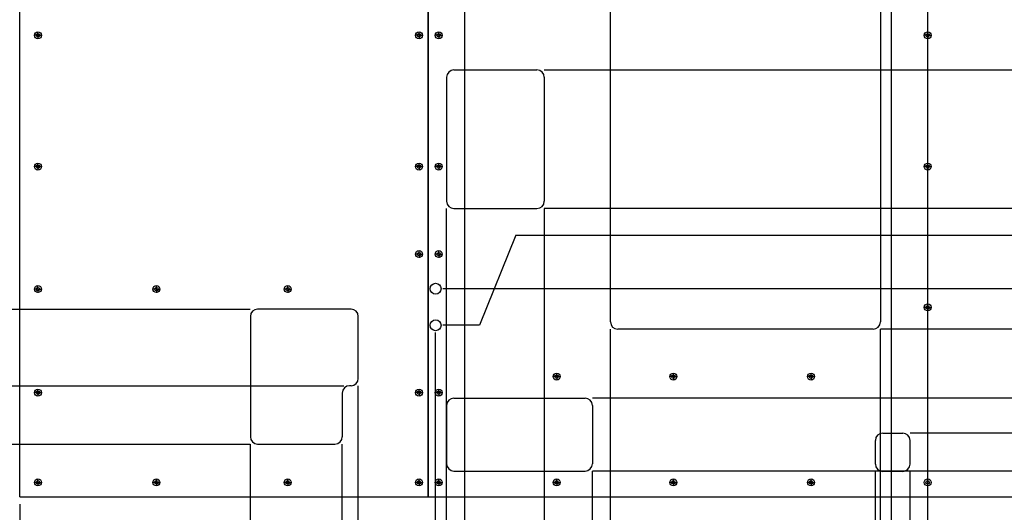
# Model space of a CAD drawing. Header units: millimetres. Extents: x 5 to 589, y 5 to 415.
# Tile 8 of 16: x 310 to 445, y 78 to 146. Entities that reach past the tile are written whole.
import ezdxf

# ---------------------------------------------------------------- set-up
doc = ezdxf.new("R2010")
doc.units = ezdxf.units.MM
doc.linetypes.add('CENTERX2', pattern=[20.32, 12.7, -2.54, 2.54, -2.54])
doc.layers.add('COTES', color=1, linetype='Continuous')
doc.layers.add('TRAIT-MIXTES', color=3, linetype='CENTERX2')
doc.layers.add('TRAIT-FORT', color=4, linetype='Continuous', lineweight=25)
doc.styles.add('SLDTEXTSTYLE0', font='TXT', dxfattribs={"width": 0.75})
doc.dimstyles.new('SLDDIMSTYLE1', dxfattribs={"dimtxt": 3.2, "dimasz": 2, "dimexe": 0, "dimexo": 0.0625, "dimgap": 0.8, "dimtad": 0, "dimtih": 1, "dimtoh": 1, "dimdec": 0, "dimlfac": 10, "dimrnd": 1e-09, "dimzin": 12, "dimdsep": 46, "dimtxsty": 'SLDTEXTSTYLE0', "dimsah": 1, "dimcen": 0.09, "dimadec": 0, "dimazin": 3, "dimtfac": 1, "dimtdec": 0, "dimtofl": 0, "dimtmove": 0, "dimatfit": 3, "dimfxl": 1, "dimfrac": 2, "dimtolj": 1, "dimtzin": 12, "dimarcsym": 0})

# ---------------------------------------------------------------- blocks, each defined once
blk = doc.blocks.new('_D_8')
at = {"layer": 'COTES', "color": 1, "transparency": 16777216}
for p, q in [((309.83, 79.29), (309.83, 64.29)), ((207.85, 65.29), (309.83, 65.29))]:
    blk.add_line(p, q, dxfattribs=at)
blk.add_solid([(309.83, 65.29), (307.83, 65.79), (307.83, 64.79)], dxfattribs=at)
at = {"layer": 'COTES', "color": 1, "transparency": 16777216, "insert": (308.24, 54.83), "char_height": 3.2, "attachment_point": 1, "rotation": 90, "style": 'SLDTEXTSTYLE0'}
blk.add_mtext('2370', dxfattribs=at)
blk = doc.blocks.new('_D_9')
at = {"layer": 'COTES', "color": 1, "transparency": 16777216}
for p, q in [((341.45, 87.54), (341.45, 64.29)), ((309.83, 65.29), (341.45, 65.29))]:
    blk.add_line(p, q, dxfattribs=at)
blk.add_solid([(341.45, 65.29), (339.45, 65.79), (339.45, 64.79)], dxfattribs=at)
at = {"layer": 'COTES', "color": 1, "transparency": 16777216, "insert": (339.87, 54.83), "char_height": 3.2, "attachment_point": 1, "rotation": 90, "style": 'SLDTEXTSTYLE0'}
blk.add_mtext('2686', dxfattribs=at)
blk = doc.blocks.new('_D_10')
at = {"layer": 'COTES', "color": 1, "transparency": 16777216}
for p, q in [((354.05, 74.29), (354.05, 87.54)), ((349.63, 69.29), (354.05, 74.29)), ((349.63, 69.29), (349.63, 64.29)), ((341.45, 65.29), (349.63, 65.29))]:
    blk.add_line(p, q, dxfattribs=at)
blk.add_solid([(349.63, 65.29), (347.63, 65.79), (347.63, 64.79)], dxfattribs=at)
at = {"layer": 'COTES', "color": 1, "transparency": 16777216, "insert": (348.04, 54.83), "char_height": 3.2, "attachment_point": 1, "rotation": 90, "style": 'SLDTEXTSTYLE0'}
blk.add_mtext('2812', dxfattribs=at)
blk = doc.blocks.new('_D_11')
at = {"layer": 'COTES', "color": 1, "transparency": 16777216}
for p, q in [((356.25, 74.29), (356.25, 95.54)), ((354.76, 69.29), (356.25, 74.29)), ((354.76, 69.29), (354.76, 64.29)), ((349.63, 65.29), (354.76, 65.29))]:
    blk.add_line(p, q, dxfattribs=at)
blk.add_solid([(354.76, 65.29), (352.76, 65.79), (352.76, 64.79)], dxfattribs=at)
at = {"layer": 'COTES', "color": 1, "transparency": 16777216, "insert": (353.17, 54.83), "char_height": 3.2, "attachment_point": 1, "rotation": 90, "style": 'SLDTEXTSTYLE0'}
blk.add_mtext('2834', dxfattribs=at)
blk = doc.blocks.new('_D_12')
at = {"layer": 'COTES', "color": 1, "transparency": 16777216}
for p, q in [((366.85, 74.29), (366.85, 102.84)), ((365.02, 69.29), (366.85, 74.29)), ((365.02, 69.29), (365.02, 64.29)), ((354.76, 65.29), (365.02, 65.29))]:
    blk.add_line(p, q, dxfattribs=at)
blk.add_solid([(365.02, 65.29), (363.02, 65.79), (363.02, 64.79)], dxfattribs=at)
at = {"layer": 'COTES', "color": 1, "transparency": 16777216, "insert": (363.43, 54.83), "char_height": 3.2, "attachment_point": 1, "rotation": 90, "style": 'SLDTEXTSTYLE0'}
blk.add_mtext('2940', dxfattribs=at)
blk = doc.blocks.new('_D_13')
at = {"layer": 'COTES', "color": 1, "transparency": 16777216}
for p, q in [((368.35, 74.29), (368.35, 119.84)), ((370.15, 69.29), (368.35, 74.29)), ((370.15, 69.29), (370.15, 64.29)), ((365.02, 65.29), (370.15, 65.29))]:
    blk.add_line(p, q, dxfattribs=at)
blk.add_solid([(370.15, 65.29), (368.15, 65.79), (368.15, 64.79)], dxfattribs=at)
at = {"layer": 'COTES', "color": 1, "transparency": 16777216, "insert": (368.56, 54.83), "char_height": 3.2, "attachment_point": 1, "rotation": 90, "style": 'SLDTEXTSTYLE0'}
blk.add_mtext('2955', dxfattribs=at)
blk = doc.blocks.new('_D_14')
at = {"layer": 'COTES', "color": 1, "transparency": 16777216}
for p, q in [((370.85, 74.29), (370.85, 161.84)), ((375.28, 69.29), (370.85, 74.29)), ((375.28, 69.29), (375.28, 64.29)), ((370.15, 65.29), (375.28, 65.29))]:
    blk.add_line(p, q, dxfattribs=at)
blk.add_solid([(375.28, 65.29), (373.28, 65.79), (373.28, 64.79)], dxfattribs=at)
at = {"layer": 'COTES', "color": 1, "transparency": 16777216, "insert": (373.7, 54.83), "char_height": 3.2, "attachment_point": 1, "rotation": 90, "style": 'SLDTEXTSTYLE0'}
blk.add_mtext('2980', dxfattribs=at)
blk = doc.blocks.new('_D_15')
at = {"layer": 'COTES', "color": 1, "transparency": 16777216}
for p, q in [((381.75, 119.84), (381.75, 64.29)), ((375.28, 65.29), (381.75, 65.29))]:
    blk.add_line(p, q, dxfattribs=at)
blk.add_solid([(381.75, 65.29), (379.75, 65.79), (379.75, 64.79)], dxfattribs=at)
at = {"layer": 'COTES', "color": 1, "transparency": 16777216, "insert": (380.17, 54.83), "char_height": 3.2, "attachment_point": 1, "rotation": 90, "style": 'SLDTEXTSTYLE0'}
blk.add_mtext('3089', dxfattribs=at)
blk = doc.blocks.new('_D_16')
at = {"layer": 'COTES', "color": 1, "transparency": 16777216}
for p, q in [((388.35, 74.29), (388.35, 83.84)), ((387.03, 69.29), (388.35, 74.29)), ((387.03, 69.29), (387.03, 64.29)), ((381.75, 65.29), (387.03, 65.29))]:
    blk.add_line(p, q, dxfattribs=at)
blk.add_solid([(387.03, 65.29), (385.03, 65.79), (385.03, 64.79)], dxfattribs=at)
at = {"layer": 'COTES', "color": 1, "transparency": 16777216, "insert": (385.44, 54.83), "char_height": 3.2, "attachment_point": 1, "rotation": 90, "style": 'SLDTEXTSTYLE0'}
blk.add_mtext('3155', dxfattribs=at)
blk = doc.blocks.new('_D_17')
at = {"layer": 'COTES', "color": 1, "transparency": 16777216}
for p, q in [((390.83, 74.29), (390.83, 103.29)), ((392.16, 69.29), (390.83, 74.29)), ((392.16, 69.29), (392.16, 64.29)), ((387.03, 65.29), (392.16, 65.29))]:
    blk.add_line(p, q, dxfattribs=at)
blk.add_solid([(392.16, 65.29), (390.16, 65.79), (390.16, 64.79)], dxfattribs=at)
at = {"layer": 'COTES', "color": 1, "transparency": 16777216, "insert": (390.57, 54.83), "char_height": 3.2, "attachment_point": 1, "rotation": 90, "style": 'SLDTEXTSTYLE0'}
blk.add_mtext('3180', dxfattribs=at)
blk = doc.blocks.new('_D_18')
at = {"layer": 'COTES', "color": 1, "transparency": 16777216}
for p, q in [((427.15, 74.29), (427.15, 83.79)), ((420.89, 69.29), (427.15, 74.29)), ((420.89, 69.29), (420.89, 64.29)), ((392.16, 65.29), (420.89, 65.29))]:
    blk.add_line(p, q, dxfattribs=at)
blk.add_solid([(420.89, 65.29), (418.89, 65.79), (418.89, 64.79)], dxfattribs=at)
at = {"layer": 'COTES', "color": 1, "transparency": 16777216, "insert": (419.31, 54.83), "char_height": 3.2, "attachment_point": 1, "rotation": 90, "style": 'SLDTEXTSTYLE0'}
blk.add_mtext('3543', dxfattribs=at)
blk = doc.blocks.new('_D_19')
at = {"layer": 'COTES', "color": 1, "transparency": 16777216}
for p, q in [((427.83, 74.29), (427.83, 103.29)), ((426.02, 69.29), (427.83, 74.29)), ((426.02, 69.29), (426.02, 64.29)), ((420.89, 65.29), (426.02, 65.29))]:
    blk.add_line(p, q, dxfattribs=at)
blk.add_solid([(426.02, 65.29), (424.02, 65.79), (424.02, 64.79)], dxfattribs=at)
at = {"layer": 'COTES', "color": 1, "transparency": 16777216, "insert": (424.44, 54.83), "char_height": 3.2, "attachment_point": 1, "rotation": 90, "style": 'SLDTEXTSTYLE0'}
blk.add_mtext('3550', dxfattribs=at)
blk = doc.blocks.new('_D_20')
at = {"layer": 'COTES', "color": 1, "transparency": 16777216}
for p, q in [((429.35, 74.29), (429.35, 161.84)), ((431.15, 69.29), (429.35, 74.29)), ((431.15, 69.29), (431.15, 64.29)), ((426.02, 65.29), (431.15, 65.29))]:
    blk.add_line(p, q, dxfattribs=at)
blk.add_solid([(431.15, 65.29), (429.15, 65.79), (429.15, 64.79)], dxfattribs=at)
at = {"layer": 'COTES', "color": 1, "transparency": 16777216, "insert": (429.57, 54.83), "char_height": 3.2, "attachment_point": 1, "rotation": 90, "style": 'SLDTEXTSTYLE0'}
blk.add_mtext('3565', dxfattribs=at)
blk = doc.blocks.new('_D_21')
at = {"layer": 'COTES', "color": 1, "transparency": 16777216}
for p, q in [((431.9, 74.29), (431.9, 83.79)), ((438.17, 69.29), (431.9, 74.29)), ((438.17, 69.29), (438.17, 64.29)), ((431.15, 65.29), (438.17, 65.29))]:
    blk.add_line(p, q, dxfattribs=at)
blk.add_solid([(438.17, 65.29), (436.17, 65.79), (436.17, 64.79)], dxfattribs=at)
at = {"layer": 'COTES', "color": 1, "transparency": 16777216, "insert": (436.58, 54.83), "char_height": 3.2, "attachment_point": 1, "rotation": 90, "style": 'SLDTEXTSTYLE0'}
blk.add_mtext('3591', dxfattribs=at)
blk = doc.blocks.new('_D_22')
at = {"layer": 'COTES', "color": 1, "transparency": 16777216}
for p, q in [((434.35, 74.29), (434.35, 161.84)), ((442.2, 69.29), (434.35, 74.29)), ((442.2, 69.29), (442.2, 64.29)), ((438.17, 65.29), (442.2, 65.29))]:
    blk.add_line(p, q, dxfattribs=at)
blk.add_solid([(442.2, 65.29), (440.2, 65.79), (440.2, 64.79)], dxfattribs=at)
at = {"layer": 'COTES', "color": 1, "transparency": 16777216, "insert": (440.61, 54.83), "char_height": 3.2, "attachment_point": 1, "rotation": 90, "style": 'SLDTEXTSTYLE0'}
blk.add_mtext('3615', dxfattribs=at)
blk = doc.blocks.new('_D_23')
at = {"layer": 'COTES', "color": 1, "transparency": 16777216}
for p, q in [((446.85, 90.34), (446.85, 64.29)), ((442.2, 65.29), (446.85, 65.29))]:
    blk.add_line(p, q, dxfattribs=at)
blk.add_solid([(446.85, 65.29), (444.85, 65.79), (444.85, 64.79)], dxfattribs=at)
at = {"layer": 'COTES', "color": 1, "transparency": 16777216, "insert": (445.27, 54.83), "char_height": 3.2, "attachment_point": 1, "rotation": 90, "style": 'SLDTEXTSTYLE0'}
blk.add_mtext('3740', dxfattribs=at)
blk = doc.blocks.new('_D_24')
at = {"layer": 'COTES', "color": 1, "transparency": 16777216}
for p, q in [((490.83, 79.29), (490.83, 64.29)), ((446.85, 65.29), (490.83, 65.29))]:
    blk.add_line(p, q, dxfattribs=at)
blk.add_solid([(490.83, 65.29), (488.83, 65.79), (488.83, 64.79)], dxfattribs=at)
at = {"layer": 'COTES', "color": 1, "transparency": 16777216, "insert": (489.24, 54.83), "char_height": 3.2, "attachment_point": 1, "rotation": 90, "style": 'SLDTEXTSTYLE0'}
blk.add_mtext('4180', dxfattribs=at)
blk = doc.blocks.new('_D_48')
at = {"layer": 'COTES', "color": 1, "transparency": 16777216}
for p, q in [((49.32, 111.67), (49.32, 106.54)), ((53.32, 106.54), (48.32, 106.54)), ((53.32, 106.54), (58.32, 106.04)), ((58.32, 106.04), (341.45, 106.04))]:
    blk.add_line(p, q, dxfattribs=at)
blk.add_solid([(49.32, 106.54), (49.82, 108.54), (48.82, 108.54)], dxfattribs=at)
at = {"layer": 'COTES', "color": 1, "transparency": 16777216, "insert": (41.23, 108.12), "char_height": 3.2, "attachment_point": 1, "style": 'SLDTEXTSTYLE0'}
blk.add_mtext('843', dxfattribs=at)
blk = doc.blocks.new('_D_50')
at = {"layer": 'COTES', "color": 1, "transparency": 16777216}
for p, q in [((49.32, 101.41), (49.32, 96.28)), ((53.32, 96.28), (48.32, 96.28)), ((53.32, 96.28), (58.32, 95.54)), ((58.32, 95.54), (354.25, 95.54))]:
    blk.add_line(p, q, dxfattribs=at)
blk.add_solid([(49.32, 96.28), (49.82, 98.28), (48.82, 98.28)], dxfattribs=at)
at = {"layer": 'COTES', "color": 1, "transparency": 16777216, "insert": (41.23, 97.86), "char_height": 3.2, "attachment_point": 1, "style": 'SLDTEXTSTYLE0'}
blk.add_mtext('948', dxfattribs=at)
blk = doc.blocks.new('_D_52')
at = {"layer": 'COTES', "color": 1, "transparency": 16777216}
for p, q in [((49.32, 91.15), (49.32, 86.02)), ((53.32, 86.02), (58.32, 87.54)), ((58.32, 87.54), (341.45, 87.54)), ((53.32, 86.02), (48.32, 86.02))]:
    blk.add_line(p, q, dxfattribs=at)
blk.add_solid([(49.32, 86.02), (49.82, 88.02), (48.82, 88.02)], dxfattribs=at)
at = {"layer": 'COTES', "color": 1, "transparency": 16777216, "insert": (38.86, 87.6), "char_height": 3.2, "attachment_point": 1, "style": 'SLDTEXTSTYLE0'}
blk.add_mtext('1028', dxfattribs=at)
blk = doc.blocks.new('_D_62')
at = {"layer": 'COTES', "color": 1, "transparency": 16777216}
for p, q in [((508.75, 149.64), (508.75, 138.84)), ((381.75, 138.84), (509.75, 138.84))]:
    blk.add_line(p, q, dxfattribs=at)
blk.add_solid([(508.75, 138.84), (509.25, 140.84), (508.25, 140.84)], dxfattribs=at)
at = {"layer": 'COTES', "color": 1, "transparency": 16777216, "insert": (509.75, 140.43), "char_height": 3.2, "attachment_point": 1, "style": 'SLDTEXTSTYLE0'}
blk.add_mtext('515', dxfattribs=at)
blk = doc.blocks.new('_D_63')
at = {"layer": 'COTES', "color": 1, "transparency": 16777216}
for p, q in [((508.75, 138.84), (508.75, 126.47)), ((504.75, 126.47), (499.75, 119.84)), ((504.75, 126.47), (509.75, 126.47)), ((499.75, 119.84), (381.75, 119.84))]:
    blk.add_line(p, q, dxfattribs=at)
blk.add_solid([(508.75, 126.47), (509.25, 128.47), (508.25, 128.47)], dxfattribs=at)
at = {"layer": 'COTES', "color": 1, "transparency": 16777216, "insert": (509.75, 128.05), "char_height": 3.2, "attachment_point": 1, "style": 'SLDTEXTSTYLE0'}
blk.add_mtext('705', dxfattribs=at)
blk = doc.blocks.new('_D_64')
at = {"layer": 'COTES', "color": 1, "transparency": 16777216}
for p, q in [((508.75, 126.47), (508.75, 121.34)), ((504.75, 121.34), (499.75, 108.84)), ((504.75, 121.34), (509.75, 121.34)), ((499.75, 108.84), (367.85, 108.84))]:
    blk.add_line(p, q, dxfattribs=at)
blk.add_solid([(508.75, 121.34), (509.25, 123.34), (508.25, 123.34)], dxfattribs=at)
at = {"layer": 'COTES', "color": 1, "transparency": 16777216, "insert": (509.75, 122.92), "char_height": 3.2, "attachment_point": 1, "style": 'SLDTEXTSTYLE0'}
blk.add_mtext('815', dxfattribs=at)
blk = doc.blocks.new('_D_65')
at = {"layer": 'COTES', "color": 1, "transparency": 16777216}
for p, q in [((508.75, 121.34), (508.75, 116.21)), ((377.85, 116.21), (372.85, 103.84)), ((377.85, 116.21), (509.75, 116.21)), ((372.85, 103.84), (367.85, 103.84))]:
    blk.add_line(p, q, dxfattribs=at)
blk.add_solid([(508.75, 116.21), (509.25, 118.21), (508.25, 118.21)], dxfattribs=at)
at = {"layer": 'COTES', "color": 1, "transparency": 16777216, "insert": (509.75, 117.79), "char_height": 3.2, "attachment_point": 1, "style": 'SLDTEXTSTYLE0'}
blk.add_mtext('865', dxfattribs=at)
blk = doc.blocks.new('_D_66')
at = {"layer": 'COTES', "color": 1, "transparency": 16777216}
for p, q in [((508.75, 116.21), (508.75, 111.08)), ((504.75, 111.08), (499.75, 103.29)), ((504.75, 111.08), (509.75, 111.08)), ((499.75, 103.29), (427.83, 103.29))]:
    blk.add_line(p, q, dxfattribs=at)
blk.add_solid([(508.75, 111.08), (509.25, 113.08), (508.25, 113.08)], dxfattribs=at)
at = {"layer": 'COTES', "color": 1, "transparency": 16777216, "insert": (509.75, 112.66), "char_height": 3.2, "attachment_point": 1, "style": 'SLDTEXTSTYLE0'}
blk.add_mtext('870', dxfattribs=at)
blk = doc.blocks.new('_D_67')
at = {"layer": 'COTES', "color": 1, "transparency": 16777216}
for p, q in [((508.75, 111.08), (508.75, 105.95)), ((504.75, 105.95), (499.75, 93.84)), ((504.75, 105.95), (509.75, 105.95)), ((499.75, 93.84), (388.35, 93.84))]:
    blk.add_line(p, q, dxfattribs=at)
blk.add_solid([(508.75, 105.95), (509.25, 107.95), (508.25, 107.95)], dxfattribs=at)
at = {"layer": 'COTES', "color": 1, "transparency": 16777216, "insert": (509.75, 107.53), "char_height": 3.2, "attachment_point": 1, "style": 'SLDTEXTSTYLE0'}
blk.add_mtext('965', dxfattribs=at)
blk = doc.blocks.new('_D_69')
at = {"layer": 'COTES', "color": 1, "transparency": 16777216}
for p, q in [((508.75, 100.82), (508.75, 95.68)), ((504.75, 95.68), (499.75, 89.04)), ((504.75, 95.68), (509.75, 95.68)), ((499.75, 89.04), (431.9, 89.04))]:
    blk.add_line(p, q, dxfattribs=at)
blk.add_solid([(508.75, 95.68), (509.25, 97.68), (508.25, 97.68)], dxfattribs=at)
at = {"layer": 'COTES', "color": 1, "transparency": 16777216, "insert": (509.75, 97.27), "char_height": 3.2, "attachment_point": 1, "style": 'SLDTEXTSTYLE0'}
blk.add_mtext('1013', dxfattribs=at)
blk = doc.blocks.new('_D_71')
at = {"layer": 'COTES', "color": 1, "transparency": 16777216}
for p, q in [((508.75, 90.55), (508.75, 85.42)), ((504.75, 85.42), (499.75, 83.84)), ((504.75, 85.42), (509.75, 85.42)), ((499.75, 83.84), (388.35, 83.84))]:
    blk.add_line(p, q, dxfattribs=at)
blk.add_solid([(508.75, 85.42), (509.25, 87.42), (508.25, 87.42)], dxfattribs=at)
at = {"layer": 'COTES', "color": 1, "transparency": 16777216, "insert": (509.75, 87.01), "char_height": 3.2, "attachment_point": 1, "style": 'SLDTEXTSTYLE0'}
blk.add_mtext('1065', dxfattribs=at)
blk = doc.blocks.new('SW_CENTERMARKSYMBOL_0')
at = {"layer": 'TRAIT-MIXTES', "color": 0}
for p, q in [((-0.25, 0), (-0.49, 0)), ((0, 0), (-0.25, 0)), ((0, 0.25), (0, 0.49)), ((0, 0), (0, 0.25)), ((0, 0), (0, -0.25)), ((0, 0), (0.25, 0)), ((0.25, 0), (0.49, 0)), ((0, -0.25), (0, -0.49))]:
    blk.add_line(p, q, dxfattribs=at)
blk = doc.blocks.new('SW_CENTERMARKSYMBOL_4')
at = {"layer": 'TRAIT-MIXTES', "color": 0}
for p, q in [((-0.25, 0), (-0.49, 0)), ((0, 0), (-0.25, 0)), ((0, 0.25), (0, 0.49)), ((0, 0), (0, 0.25)), ((0, 0), (0, -0.25)), ((0, 0), (0.25, 0)), ((0.25, 0), (0.49, 0)), ((0, -0.25), (0, -0.49))]:
    blk.add_line(p, q, dxfattribs=at)
blk = doc.blocks.new('SW_CENTERMARKSYMBOL_5')
at = {"layer": 'TRAIT-MIXTES', "color": 0}
for p, q in [((-0.25, 0), (-0.49, 0)), ((0, 0), (-0.25, 0)), ((0, 0.25), (0, 0.49)), ((0, 0), (0, 0.25)), ((0, 0), (0, -0.25)), ((0, 0), (0.25, 0)), ((0.25, 0), (0.49, 0)), ((0, -0.25), (0, -0.49))]:
    blk.add_line(p, q, dxfattribs=at)
blk = doc.blocks.new('SW_CENTERMARKSYMBOL_6')
at = {"layer": 'TRAIT-MIXTES', "color": 0}
for p, q in [((-0.25, 0), (-0.49, 0)), ((0, 0), (-0.25, 0)), ((0, 0.25), (0, 0.49)), ((0, 0), (0, 0.25)), ((0, 0), (0, -0.25)), ((0, 0), (0.25, 0)), ((0.25, 0), (0.49, 0)), ((0, -0.25), (0, -0.49))]:
    blk.add_line(p, q, dxfattribs=at)
blk = doc.blocks.new('SW_CENTERMARKSYMBOL_7')
at = {"layer": 'TRAIT-MIXTES', "color": 0}
for p, q in [((-0.25, 0), (-0.49, 0)), ((0, 0), (-0.25, 0)), ((0, 0.25), (0, 0.49)), ((0, 0), (0, 0.25)), ((0, 0), (0, -0.25)), ((0, 0), (0.25, 0)), ((0.25, 0), (0.49, 0)), ((0, -0.25), (0, -0.49))]:
    blk.add_line(p, q, dxfattribs=at)
blk = doc.blocks.new('SW_CENTERMARKSYMBOL_10')
at = {"layer": 'TRAIT-MIXTES', "color": 0}
for p, q in [((-0.25, 0), (-0.49, 0)), ((0, 0), (-0.25, 0)), ((0, 0.25), (0, 0.49)), ((0, 0), (0, 0.25)), ((0, 0), (0, -0.25)), ((0, 0), (0.25, 0)), ((0.25, 0), (0.49, 0)), ((0, -0.25), (0, -0.49))]:
    blk.add_line(p, q, dxfattribs=at)
blk = doc.blocks.new('SW_CENTERMARKSYMBOL_11')
at = {"layer": 'TRAIT-MIXTES', "color": 0}
for p, q in [((-0.25, 0), (-0.49, 0)), ((0, 0), (-0.25, 0)), ((0, 0.25), (0, 0.49)), ((0, 0), (0, 0.25)), ((0, 0), (0, -0.25)), ((0, 0), (0.25, 0)), ((0.25, 0), (0.49, 0)), ((0, -0.25), (0, -0.49))]:
    blk.add_line(p, q, dxfattribs=at)
blk = doc.blocks.new('SW_CENTERMARKSYMBOL_12')
at = {"layer": 'TRAIT-MIXTES', "color": 0}
for p, q in [((-0.25, 0), (-0.49, 0)), ((0, 0), (-0.25, 0)), ((0, 0.25), (0, 0.49)), ((0, 0), (0, 0.25)), ((0, 0), (0, -0.25)), ((0, 0), (0.25, 0)), ((0.25, 0), (0.49, 0)), ((0, -0.25), (0, -0.49))]:
    blk.add_line(p, q, dxfattribs=at)
blk = doc.blocks.new('SW_CENTERMARKSYMBOL_13')
at = {"layer": 'TRAIT-MIXTES', "color": 0}
for p, q in [((-0.25, 0), (-0.49, 0)), ((0, 0), (-0.25, 0)), ((0, 0.25), (0, 0.49)), ((0, 0), (0, 0.25)), ((0, 0), (0, -0.25)), ((0, 0), (0.25, 0)), ((0.25, 0), (0.49, 0)), ((0, -0.25), (0, -0.49))]:
    blk.add_line(p, q, dxfattribs=at)
blk = doc.blocks.new('SW_CENTERMARKSYMBOL_14')
at = {"layer": 'TRAIT-MIXTES', "color": 0}
for p, q in [((-0.25, 0), (-0.49, 0)), ((0, 0), (-0.25, 0)), ((0, 0.25), (0, 0.49)), ((0, 0), (0, 0.25)), ((0, 0), (0, -0.25)), ((0, 0), (0.25, 0)), ((0.25, 0), (0.49, 0)), ((0, -0.25), (0, -0.49))]:
    blk.add_line(p, q, dxfattribs=at)
blk = doc.blocks.new('SW_CENTERMARKSYMBOL_15')
at = {"layer": 'TRAIT-MIXTES', "color": 0}
for p, q in [((-0.25, 0), (-0.49, 0)), ((0, 0), (-0.25, 0)), ((0, 0.25), (0, 0.49)), ((0, 0), (0, 0.25)), ((0, 0), (0, -0.25)), ((0, 0), (0.25, 0)), ((0.25, 0), (0.49, 0)), ((0, -0.25), (0, -0.49))]:
    blk.add_line(p, q, dxfattribs=at)
blk = doc.blocks.new('SW_CENTERMARKSYMBOL_22')
at = {"layer": 'TRAIT-MIXTES', "color": 0}
for p, q in [((-0.25, 0), (-0.49, 0)), ((0, 0), (-0.25, 0)), ((0, 0.25), (0, 0.49)), ((0, 0), (0, 0.25)), ((0, 0), (0, -0.25)), ((0, 0), (0.25, 0)), ((0.25, 0), (0.49, 0)), ((0, -0.25), (0, -0.49))]:
    blk.add_line(p, q, dxfattribs=at)
blk = doc.blocks.new('SW_CENTERMARKSYMBOL_23')
at = {"layer": 'TRAIT-MIXTES', "color": 0}
for p, q in [((-0.25, 0), (-0.49, 0)), ((0, 0), (-0.25, 0)), ((0, 0.25), (0, 0.49)), ((0, 0), (0, 0.25)), ((0, 0), (0, -0.25)), ((0, 0), (0.25, 0)), ((0.25, 0), (0.49, 0)), ((0, -0.25), (0, -0.49))]:
    blk.add_line(p, q, dxfattribs=at)
blk = doc.blocks.new('SW_CENTERMARKSYMBOL_24')
at = {"layer": 'TRAIT-MIXTES', "color": 0}
for p, q in [((-0.25, 0), (-0.49, 0)), ((0, 0), (-0.25, 0)), ((0, 0.25), (0, 0.49)), ((0, 0), (0, 0.25)), ((0, 0), (0, -0.25)), ((0, 0), (0.25, 0)), ((0.25, 0), (0.49, 0)), ((0, -0.25), (0, -0.49))]:
    blk.add_line(p, q, dxfattribs=at)
blk = doc.blocks.new('SW_CENTERMARKSYMBOL_42')
at = {"layer": 'TRAIT-MIXTES', "color": 0}
for p, q in [((-0.25, 0), (-0.49, 0)), ((0, 0), (-0.25, 0)), ((0, 0.25), (0, 0.49)), ((0, 0), (0, 0.25)), ((0, 0), (0, -0.25)), ((0, 0), (0.25, 0)), ((0.25, 0), (0.49, 0)), ((0, -0.25), (0, -0.49))]:
    blk.add_line(p, q, dxfattribs=at)
blk = doc.blocks.new('SW_CENTERMARKSYMBOL_43')
at = {"layer": 'TRAIT-MIXTES', "color": 0}
for p, q in [((-0.25, 0), (-0.49, 0)), ((0, 0), (-0.25, 0)), ((0, 0.25), (0, 0.49)), ((0, 0), (0, 0.25)), ((0, 0), (0, -0.25)), ((0, 0), (0.25, 0)), ((0.25, 0), (0.49, 0)), ((0, -0.25), (0, -0.49))]:
    blk.add_line(p, q, dxfattribs=at)
blk = doc.blocks.new('SW_CENTERMARKSYMBOL_44')
at = {"layer": 'TRAIT-MIXTES', "color": 0}
for p, q in [((-0.25, 0), (-0.49, 0)), ((0, 0), (-0.25, 0)), ((0, 0.25), (0, 0.49)), ((0, 0), (0, 0.25)), ((0, 0), (0, -0.25)), ((0, 0), (0.25, 0)), ((0.25, 0), (0.49, 0)), ((0, -0.25), (0, -0.49))]:
    blk.add_line(p, q, dxfattribs=at)
blk = doc.blocks.new('SW_CENTERMARKSYMBOL_46')
at = {"layer": 'TRAIT-MIXTES', "color": 0}
for p, q in [((-0.25, 0), (-0.49, 0)), ((0, 0), (-0.25, 0)), ((0, 0.25), (0, 0.49)), ((0, 0), (0, 0.25)), ((0, 0), (0, -0.25)), ((0, 0), (0.25, 0)), ((0.25, 0), (0.49, 0)), ((0, -0.25), (0, -0.49))]:
    blk.add_line(p, q, dxfattribs=at)
blk = doc.blocks.new('SW_CENTERMARKSYMBOL_47')
at = {"layer": 'TRAIT-MIXTES', "color": 0}
for p, q in [((-0.25, 0), (-0.49, 0)), ((0, 0), (-0.25, 0)), ((0, 0.25), (0, 0.49)), ((0, 0), (0, 0.25)), ((0, 0), (0, -0.25)), ((0, 0), (0.25, 0)), ((0.25, 0), (0.49, 0)), ((0, -0.25), (0, -0.49))]:
    blk.add_line(p, q, dxfattribs=at)
blk = doc.blocks.new('SW_CENTERMARKSYMBOL_48')
at = {"layer": 'TRAIT-MIXTES', "color": 0}
for p, q in [((-0.25, 0), (-0.49, 0)), ((0, 0), (-0.25, 0)), ((0, 0.25), (0, 0.49)), ((0, 0), (0, 0.25)), ((0, 0), (0, -0.25)), ((0, 0), (0.25, 0)), ((0.25, 0), (0.49, 0)), ((0, -0.25), (0, -0.49))]:
    blk.add_line(p, q, dxfattribs=at)
blk = doc.blocks.new('SW_CENTERMARKSYMBOL_49')
at = {"layer": 'TRAIT-MIXTES', "color": 0}
for p, q in [((-0.25, 0), (-0.49, 0)), ((0, 0), (-0.25, 0)), ((0, 0.25), (0, 0.49)), ((0, 0), (0, 0.25)), ((0, 0), (0, -0.25)), ((0, 0), (0.25, 0)), ((0.25, 0), (0.49, 0)), ((0, -0.25), (0, -0.49))]:
    blk.add_line(p, q, dxfattribs=at)
blk = doc.blocks.new('SW_CENTERMARKSYMBOL_54')
at = {"layer": 'TRAIT-MIXTES', "color": 0}
for p, q in [((-0.25, 0), (-0.49, 0)), ((0, 0), (-0.25, 0)), ((0, 0.25), (0, 0.49)), ((0, 0), (0, 0.25)), ((0, 0), (0, -0.25)), ((0, 0), (0.25, 0)), ((0.25, 0), (0.49, 0)), ((0, -0.25), (0, -0.49))]:
    blk.add_line(p, q, dxfattribs=at)
blk = doc.blocks.new('SW_CENTERMARKSYMBOL_55')
at = {"layer": 'TRAIT-MIXTES', "color": 0}
for p, q in [((-0.25, 0), (-0.49, 0)), ((0, 0), (-0.25, 0)), ((0, 0.25), (0, 0.49)), ((0, 0), (0, 0.25)), ((0, 0), (0, -0.25)), ((0, 0), (0.25, 0)), ((0.25, 0), (0.49, 0)), ((0, -0.25), (0, -0.49))]:
    blk.add_line(p, q, dxfattribs=at)
blk = doc.blocks.new('SW_CENTERMARKSYMBOL_56')
at = {"layer": 'TRAIT-MIXTES', "color": 0}
for p, q in [((-0.25, 0), (-0.49, 0)), ((0, 0), (-0.25, 0)), ((0, 0.25), (0, 0.49)), ((0, 0), (0, 0.25)), ((0, 0), (0, -0.25)), ((0, 0), (0.25, 0)), ((0.25, 0), (0.49, 0)), ((0, -0.25), (0, -0.49))]:
    blk.add_line(p, q, dxfattribs=at)
blk = doc.blocks.new('SW_CENTERMARKSYMBOL_57')
at = {"layer": 'TRAIT-MIXTES', "color": 0}
for p, q in [((-0.25, 0), (-0.49, 0)), ((0, 0), (-0.25, 0)), ((0, 0.25), (0, 0.49)), ((0, 0), (0, 0.25)), ((0, 0), (0, -0.25)), ((0, 0), (0.25, 0)), ((0.25, 0), (0.49, 0)), ((0, -0.25), (0, -0.49))]:
    blk.add_line(p, q, dxfattribs=at)
blk = doc.blocks.new('SW_CENTERMARKSYMBOL_58')
at = {"layer": 'TRAIT-MIXTES', "color": 0}
for p, q in [((-0.25, 0), (-0.49, 0)), ((0, 0), (-0.25, 0)), ((0, 0.25), (0, 0.49)), ((0, 0), (0, 0.25)), ((0, 0), (0, -0.25)), ((0, 0), (0.25, 0)), ((0.25, 0), (0.49, 0)), ((0, -0.25), (0, -0.49))]:
    blk.add_line(p, q, dxfattribs=at)
blk = doc.blocks.new('SW_CENTERMARKSYMBOL_59')
at = {"layer": 'TRAIT-MIXTES', "color": 0}
for p, q in [((-0.25, 0), (-0.49, 0)), ((0, 0), (-0.25, 0)), ((0, 0.25), (0, 0.49)), ((0, 0), (0, 0.25)), ((0, 0), (0, -0.25)), ((0, 0), (0.25, 0)), ((0.25, 0), (0.49, 0)), ((0, -0.25), (0, -0.49))]:
    blk.add_line(p, q, dxfattribs=at)
blk = doc.blocks.new('SW_CENTERMARKSYMBOL_60')
at = {"layer": 'TRAIT-MIXTES', "color": 0}
for p, q in [((-0.25, 0), (-0.49, 0)), ((0, 0), (-0.25, 0)), ((0, 0.25), (0, 0.49)), ((0, 0), (0, 0.25)), ((0, 0), (0, -0.25)), ((0, 0), (0.25, 0)), ((0.25, 0), (0.49, 0)), ((0, -0.25), (0, -0.49))]:
    blk.add_line(p, q, dxfattribs=at)

msp = doc.modelspace()

# ---------------------------------------------------------------- linework, layer by layer
at = {"layer": 'TRAIT-FORT', "color": 4, "linetype": 'Continuous', "lineweight": 25}
for p, q in [((309.82851, 80.29208), (309.82851, 190.29208)), ((365.82849, 162.0925), (365.82849, 80.29208)), ((365.8285, 80.29208), (365.8285, 162.0925)), ((390.8288, 104.29208), (390.8288, 154.29208)), ((427.8288, 154.29208), (427.8288, 104.29208)), ((368.3535, 137.84208), (368.3535, 120.84208)), ((369.3535, 138.84208), (380.7535, 138.84208)), ((381.7535, 137.84208), (381.7535, 120.84208)), ((369.3535, 119.84208), (380.7535, 119.84208)), ((355.2535, 106.04208), (342.4535, 106.04208)), ((341.4535, 105.04208), (341.4535, 88.54208)), ((356.2535, 96.54208), (356.2535, 105.04208)), ((426.8288, 103.29208), (391.8288, 103.29208)), ((354.0535, 94.54208), (354.0535, 88.54208)), ((355.2535, 95.54208), (355.0535, 95.54208)), ((369.3535, 93.84208), (387.3535, 93.84208)), ((368.3535, 92.84208), (368.3535, 84.84208)), ((388.3535, 92.84208), (388.3535, 84.84208)), ((427.1535, 84.79208), (427.1535, 88.04208)), ((428.1535, 89.04208), (430.9035, 89.04208)), ((431.9035, 84.79208), (431.9035, 88.04208)), ((342.4535, 87.54208), (353.0535, 87.54208)), ((369.3535, 83.84208), (387.3535, 83.84208)), ((430.9035, 83.79208), (428.1535, 83.79208)), ((309.82851, 80.29208), (365.82849, 80.29208)), ((365.8285, 80.29208), (490.8285, 80.29208))]:
    msp.add_line(p, q, dxfattribs=at)
for centre, radius in [((312.32851, 143.59218), 0.475), ((312.32851, 143.59218), 0.24), ((364.57851, 143.59218), 0.475), ((364.57851, 143.59218), 0.24), ((367.27851, 143.59218), 0.475), ((367.27851, 143.59218), 0.24), ((434.32851, 143.59218), 0.475), ((434.32851, 143.59218), 0.24), ((312.32851, 125.59218), 0.475), ((312.32851, 125.59218), 0.24), ((364.57851, 125.59218), 0.475), ((364.57851, 125.59218), 0.24), ((367.27851, 125.59218), 0.475), ((367.27851, 125.59218), 0.24), ((434.32851, 125.59218), 0.475), ((434.32851, 125.59218), 0.24), ((364.57851, 113.59218), 0.475), ((364.57851, 113.59218), 0.24), ((367.27851, 113.59218), 0.475), ((367.27851, 113.59218), 0.24), ((366.8535, 108.84208), 0.75), ((312.32851, 108.79208), 0.475), ((312.32851, 108.79208), 0.24), ((328.57851, 108.79208), 0.475), ((328.57851, 108.79208), 0.24), ((346.57851, 108.79208), 0.475), ((346.57851, 108.79208), 0.24), ((434.32851, 106.29208), 0.475), ((434.32851, 106.29208), 0.24), ((366.85349, 103.84208), 0.75), ((383.45351, 96.79208), 0.475), ((399.45351, 96.79208), 0.475), ((418.32851, 96.79208), 0.475), ((383.45351, 96.79208), 0.24), ((399.45351, 96.79208), 0.24), ((418.32851, 96.79208), 0.24), ((312.32851, 94.59218), 0.475), ((312.32851, 94.59218), 0.24), ((364.57851, 94.59218), 0.475), ((364.57851, 94.59218), 0.24), ((367.27851, 94.59218), 0.475), ((367.27851, 94.59218), 0.24), ((312.32851, 82.29208), 0.475), ((312.32851, 82.29208), 0.24), ((328.57851, 82.29208), 0.475), ((328.57851, 82.29208), 0.24), ((346.57851, 82.29208), 0.475), ((346.57851, 82.29208), 0.24), ((364.57851, 82.29208), 0.475), ((364.57851, 82.29208), 0.24), ((367.27851, 82.29208), 0.475), ((367.27851, 82.29208), 0.24), ((383.45351, 82.29208), 0.475), ((383.45351, 82.29208), 0.24), ((399.45351, 82.29208), 0.475), ((399.45351, 82.29208), 0.24), ((418.32851, 82.29208), 0.475), ((418.32851, 82.29208), 0.24), ((434.32851, 82.29208), 0.475), ((434.32851, 82.29208), 0.24)]:
    msp.add_circle(centre, radius, dxfattribs=at)
for centre, start, end in [((369.3535, 137.84208), 90, 180), ((380.7535, 137.84208), 0, 90), ((369.3535, 120.84208), 180, 270), ((380.7535, 120.84208), 270, 0), ((342.4535, 105.04208), 90, 180), ((355.2535, 105.04208), 0, 90), ((391.8288, 104.29208), 180, 270), ((426.8288, 104.29208), 270, 0), ((355.2535, 96.54208), 270, 0), ((355.0535, 94.54208), 90, 180), ((369.3535, 92.84208), 90, 180), ((387.3535, 92.84208), 0, 90), ((342.4535, 88.54208), 180, 270), ((353.0535, 88.54208), 270, 0), ((428.1535, 88.04208), 90, 180), ((430.9035, 88.04208), 0, 90), ((369.3535, 84.84208), 180, 270), ((387.3535, 84.84208), 270, 0), ((428.1535, 84.79208), 180, 270), ((430.9035, 84.79208), 270, 0)]:
    msp.add_arc(centre, 1, start, end, dxfattribs=at)

# ---------------------------------------------------------------- block references
at = {"layer": 'TRAIT-MIXTES', "color": 3}
for name, p in [('SW_CENTERMARKSYMBOL_44', (312.32851, 143.59218)), ('SW_CENTERMARKSYMBOL_49', (364.57851, 143.59218)), ('SW_CENTERMARKSYMBOL_4', (367.27851, 143.59218)), ('SW_CENTERMARKSYMBOL_10', (434.32851, 143.59218)), ('SW_CENTERMARKSYMBOL_43', (312.32851, 125.59218)), ('SW_CENTERMARKSYMBOL_48', (364.57851, 125.59218)), ('SW_CENTERMARKSYMBOL_5', (367.27851, 125.59218)), ('SW_CENTERMARKSYMBOL_11', (434.32851, 125.59218)), ('SW_CENTERMARKSYMBOL_47', (364.57851, 113.59218)), ('SW_CENTERMARKSYMBOL_6', (367.27851, 113.59218)), ('SW_CENTERMARKSYMBOL_58', (312.32851, 108.79208)), ('SW_CENTERMARKSYMBOL_54', (328.57851, 108.79208)), ('SW_CENTERMARKSYMBOL_55', (346.57851, 108.79208)), ('SW_CENTERMARKSYMBOL_12', (434.32851, 106.29208)), ('SW_CENTERMARKSYMBOL_13', (383.45351, 96.79208)), ('SW_CENTERMARKSYMBOL_14', (399.45351, 96.79208)), ('SW_CENTERMARKSYMBOL_15', (418.32851, 96.79208)), ('SW_CENTERMARKSYMBOL_42', (312.32851, 94.59218)), ('SW_CENTERMARKSYMBOL_46', (364.57851, 94.59218)), ('SW_CENTERMARKSYMBOL_0', (367.27851, 94.59218)), ('SW_CENTERMARKSYMBOL_59', (312.32851, 82.29208)), ('SW_CENTERMARKSYMBOL_57', (328.57851, 82.29208)), ('SW_CENTERMARKSYMBOL_56', (346.57851, 82.29208)), ('SW_CENTERMARKSYMBOL_60', (364.57851, 82.29208)), ('SW_CENTERMARKSYMBOL_7', (367.27851, 82.29208)), ('SW_CENTERMARKSYMBOL_22', (383.45351, 82.29208)), ('SW_CENTERMARKSYMBOL_23', (399.45351, 82.29208)), ('SW_CENTERMARKSYMBOL_24', (418.32851, 82.29208))]:
    msp.add_blockref(name, p, dxfattribs=at)

# ---------------------------------------------------------------- dimensions: what is measured, and where the dimension line sits
at = {"layer": 'COTES', "color": 1}
for feature_location, offset, dtype, origin, picture, middle in [((342.4534973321, 87.5420785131), (-294.1350931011, -1.5270000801), 0, (72.8284977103, 190.2920785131), '_D_52', (43.5895151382, 86.015078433)), ((342.4534973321, 106.0420785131), (-294.1350931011, 0.4962000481), 0, (72.8284977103, 190.2920785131), '_D_48', (44.7717374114, 106.5382785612)), ((355.2534973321, 95.5420785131), (-306.9350931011, 0.734599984), 0, (72.8284977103, 190.2920785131), '_D_50', (44.7717374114, 96.2766784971)), ((366.853495, 103.842076), (142.896307, 12.365603), 0, (490.828497, 190.292079), '_D_65', (513.296468, 116.207679)), ((366.853495, 108.842076), (142.896307, 12.496403), 0, (490.828497, 190.292079), '_D_64', (513.296468, 121.338479)), ((380.7534974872, 138.8420785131), (128.996304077, 0), 0, (490.8284974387, 190.2920785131), '_D_62', (513.2964683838, 138.8420785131)), ((380.7534974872, 119.8420785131), (128.996304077, 6.6272002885), 0, (490.8284974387, 190.2920785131), '_D_63', (513.2964683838, 126.4692788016)), ((387.3534974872, 93.8420785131), (122.396304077, 12.1040001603), 0, (490.8284974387, 190.2920785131), '_D_67', (513.2964683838, 105.9460786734)), ((387.3534974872, 83.8420785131), (122.396304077, 1.5808000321), 0, (490.8284974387, 190.2920785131), '_D_71', (514.478690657, 85.4228785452)), ((426.8288, 103.29208), (82.921, 7.7848), 0, (490.8285, 190.29208), '_D_66', (513.29647, 111.07688)), ((430.9034974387, 89.0420785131), (78.8463041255, 6.6424000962), 0, (490.8284974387, 190.2920785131), '_D_69', (514.478690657, 95.6844786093)), ((370.8535, 162.84208), (4.427, -98.55), 1, (72.8285, 80.29208), '_D_14', (375.2805, 59.56319)), ((429.3535, 162.84208), (1.8, -98.55), 1, (72.8285, 80.29208), '_D_20', (431.1535, 59.56319)), ((434.3535, 162.84208), (7.84279, -98.55), 1, (72.8285, 80.29208), '_D_22', (442.19629, 59.56319)), ((368.3535, 120.84208), (1.7962, -56.55), 1, (72.8285, 80.29208), '_D_13', (370.1497, 59.56319)), ((381.7535, 120.84208), (0, -56.55), 1, (72.8285, 80.29208), '_D_15', (381.7535, 59.56319)), ((390.8288, 104.29208), (1.32775, -40), 1, (72.8285, 80.29208), '_D_17', (392.15655, 59.56319)), ((427.8288, 104.29208), (-1.8061, -40), 1, (72.8285, 80.29208), '_D_19', (426.0227, 59.56319)), ((366.85349, 103.84208), (-1.8346, -39.55), 1, (72.8285, 80.29208), '_D_12', (365.0189, 59.56319)), ((356.2535, 96.54208), (-1.4962, -32.25), 1, (72.8285, 80.29208), '_D_11', (354.7573, 59.56319)), ((446.8535, 91.34208), (0, -27.05), 1, (72.8285, 80.29208), '_D_23', (446.8535, 59.56319)), ((341.4535, 88.54208), (0, -24.25), 1, (72.8285, 80.29208), '_D_9', (341.4535, 59.56319)), ((354.0535, 88.54208), (-4.427, -24.25), 1, (72.8285, 80.29208), '_D_10', (349.6265, 59.56319)), ((388.3535, 84.84208), (-1.32775, -20.55), 1, (72.8285, 80.29208), '_D_16', (387.02575, 59.56319)), ((427.1535, 84.79208), (-6.2616, -20.5), 1, (72.8285, 80.29208), '_D_18', (420.8919, 59.56319)), ((431.9035, 84.79208), (6.2616, -20.5), 1, (72.8285, 80.29208), '_D_21', (438.1651, 59.56319)), ((309.8285, 80.29208), (0, -16), 1, (72.8285, 80.29208), '_D_8', (309.8285, 59.56319)), ((490.8285, 80.29208), (0, -16), 1, (72.8285, 80.29208), '_D_24', (490.8285, 59.56319))]:
    dim = msp.add_ordinate_dim(feature_location=feature_location, offset=offset, dtype=dtype, origin=origin, dimstyle='SLDDIMSTYLE1', dxfattribs=at)
    dim.commit()
    dim.dimension.update_dxf_attribs({"geometry": picture, "text_midpoint": middle})

doc.saveas('drawing.dxf')
